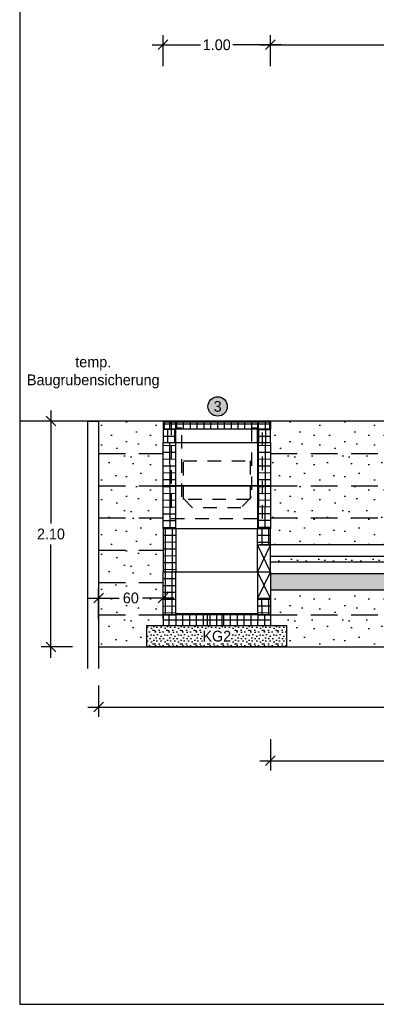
# Model space of a CAD drawing. Header units: metres. Extents: x -8 to 484, y -254 to 116.
# Tile 17 of 172: x 0 to 3.32, y 0 to 9.16. Entities that reach past the tile are written whole.
import ezdxf

# ---------------------------------------------------------------- set-up
doc = ezdxf.new("R2010")
doc.units = ezdxf.units.M
doc.linetypes.add('GESTRICHELT', pattern=[0.75, 0.5, -0.25])
doc.linetypes.add('STRICHLINIE', pattern=[0.75, 0.5, -0.25])
doc.layers.add('GTU_A_Ansichtsfenster', color=6, linetype='Continuous', plot=False)
for name, color, linetype in [('GTU_B', 253, 'Continuous'), ('GTU_P', 1, 'Continuous'), ('GTU_P_Baugrube', 11, 'Continuous'), ('GTU_P_Baugrube_Bemaßung', 11, 'Continuous'), ('GTU_P_Baugrube_Beschriftung', 11, 'Continuous'), ('GTU_P_Bemaßung', 1, 'Continuous'), ('GTU_P_Beschriftung', 1, 'Continuous')]:
    doc.layers.add(name, color=color, linetype=linetype)
doc.styles.add('PROVI', font='PROVI.SHX')
doc.dimstyles.new('1zu50', dxfattribs={"dimscale": 0.5, "dimtxt": 0.2, "dimasz": 0.18, "dimexe": 0.18, "dimexo": 0.02, "dimgap": 0.09, "dimtad": 0, "dimtih": 1, "dimtoh": 1, "dimzin": 4, "dimdsep": 46, "dimtxsty": 'PROVI', "dimblk1": 'OBLIQUE', "dimblk2": 'OBLIQUE', "dimsah": 1, "dimcen": 0.3, "dimdle": 0.2, "dimclrd": 256, "dimclre": 256, "dimclrt": 256, "dimadec": 0, "dimazin": 0, "dimtfac": 1, "dimtdec": 4, "dimtofl": 0, "dimtmove": 2, "dimatfit": 3, "dimldrblk": 'NONE', "dimfxl": 0.4, "dimfxlon": 1, "dimtfill": 1, "dimtfillclr": 256, "dimtolj": 1, "dimtzin": 0, "dimlwd": -1, "dimlwe": -1, "dimarcsym": 0})
doc.dimstyles.new('1zu50 (cm)', dxfattribs={"dimscale": 0.5, "dimtxt": 0.2, "dimasz": 0.18, "dimexe": 0.18, "dimexo": 0.02, "dimgap": 0.09, "dimtad": 0, "dimtih": 1, "dimtoh": 1, "dimdec": 0, "dimlfac": 100, "dimzin": 4, "dimdsep": 46, "dimtxsty": 'PROVI', "dimblk1": 'OBLIQUE', "dimblk2": 'OBLIQUE', "dimsah": 1, "dimcen": 0.3, "dimdle": 0.2, "dimclrd": 256, "dimclre": 256, "dimclrt": 256, "dimadec": 0, "dimazin": 0, "dimtfac": 1, "dimtdec": 4, "dimtofl": 0, "dimtmove": 2, "dimatfit": 3, "dimldrblk": 'NONE', "dimfxl": 0.4, "dimfxlon": 1, "dimtfill": 1, "dimtfillclr": 256, "dimtolj": 1, "dimtzin": 0, "dimlwd": -1, "dimlwe": -1, "dimarcsym": 0})

# ---------------------------------------------------------------- blocks, each defined once
blk = doc.blocks.new('GTU_QP_KTB_Kabelaufbauschacht Gr V Deckel')
h = blk.add_hatch()
h.set_pattern_fill('ANSI37', color=256, scale=0.02, angle=45)
h.set_pattern_definition([(90, (31.49834, 9e-10), (-0.0635, 7e-18), []), (180, (31.49834, 9e-10), (-7e-18, -0.0635), [])])
h.paths.add_polyline_path([(2572785.7636, 5641192.8279), (2572785.7636, 5641192.8979), (2572784.7836, 5641192.8979), (2572784.7836, 5641192.8279)])
for p, q in [((2572784.7836, 5641192.8979), (2572785.7636, 5641192.8979)), ((2572784.7836, 5641192.8279), (2572784.7836, 5641192.8979)), ((2572785.7636, 5641192.8279), (2572784.7836, 5641192.8279)), ((2572785.7636, 5641192.8979), (2572785.7636, 5641192.8279))]:
    blk.add_line(p, q)
blk = doc.blocks.new('GTU_QP_KTB_Kabelaufbauschacht Gr V Zwischenrahmen ohne3')
h = blk.add_hatch()
h.set_pattern_fill('ANSI37', color=256, scale=0.02, angle=45)
h.set_pattern_definition([(90, (-3560839.204605, -5932501.92239), (-0.0635, 1e-17), []), (180, (-3560839.204605, -5932501.92239), (-1e-17, -0.0635), [])])
edge = h.paths.add_edge_path()
edge.add_line((-0.36, 0), (-0.469, 0))
edge.add_line((-0.469, 0), (-0.48, 0))
edge.add_line((-0.48, 0), (-0.48, 0.4))
edge.add_line((-0.48, 0.4), (-0.36, 0.4))
edge.add_line((-0.36, 0.4), (-0.36, 0))
h = blk.add_hatch()
h.set_pattern_fill('ANSI37', color=256, scale=0.02, angle=45)
h.set_pattern_definition([(90, (-3560839.204605, -5932501.92239), (-0.0635, 1e-17), []), (180, (-3560839.204605, -5932501.92239), (-1e-17, -0.0635), [])])
edge = h.paths.add_edge_path()
edge.add_line((0.4, 0.4), (0.52, 0.4))
edge.add_line((0.52, 0.4), (0.52, 0))
edge.add_line((0.52, 0), (0.4, 0))
edge.add_line((0.4, 0), (0.4, 0.4))
for p, q in [((-0.48, 0), (-0.48, 0.4)), ((-0.48, 0.4), (0.52, 0.4)), ((-0.36, 0), (-0.36, 0.4)), ((0.4, 0.4), (0.4, 0)), ((0.52, 0.4), (0.52, 0)), ((0.52, 0), (-0.48, 0))]:
    blk.add_line(p, q)
blk = doc.blocks.new('GTU_QP_KTB_Kabelaufbauschacht Gr V Zwischenrahmen unten links')
at = {"layer": 'GTU_P'}
h = blk.add_hatch(dxfattribs=at)
h.set_pattern_fill('ANSI37', color=256, scale=0.02, angle=225)
h.set_pattern_definition([(270.0000007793, (2572768.18507, 5641191.84575), (0.0635, 8.637e-10), []), (7.793e-07, (2572768.18507, 5641191.84575), (-8.637e-10, 0.0635), [])])
edge = h.paths.add_edge_path()
edge.add_line((0.38, 0), (0.489, 0))
edge.add_line((0.489, 0), (0.5, 0))
edge.add_line((0.5, 0), (0.5, 0.4))
edge.add_line((0.5, 0.4), (0.38, 0.4))
edge.add_line((0.38, 0.4), (0.38, 0))
h = blk.add_hatch(dxfattribs=at)
h.set_pattern_fill('ANSI37', color=256, scale=0.02, angle=225)
h.set_pattern_definition([(270.0000007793, (2572768.175045, 5641191.84575), (0.0635, 8.637e-10), []), (7.793e-07, (2572768.175045, 5641191.84575), (-8.637e-10, 0.0635), [])])
h.paths.add_polyline_path([(-0.38, 0.15), (-0.5, 0.15), (-0.5, 0), (-0.38, 0)])
for p, q in [((-0.5, 0.4), (-0.5, 0)), ((0.5, 0.4), (-0.5, 0.4)), ((-0.5, 0.4), (-0.38, 0.15)), ((-0.5, 0.15), (-0.38, 0.4)), ((-0.38, 0.4), (-0.38, 0)), ((0.38, 0), (0.38, 0.4)), ((0.38, 0.4), (0.3966, 0.4)), ((0.5, 0), (0.5, 0.4)), ((-0.5, 0.15), (-0.401, 0.15)), ((-0.38, 0.15), (-0.5, 0.15)), ((-0.5, 0), (0.5, 0))]:
    blk.add_line(p, q, dxfattribs=at)
blk = doc.blocks.new('TU_QP_Auflager aus Kiessand KS Gr V')
blk.add_lwpolyline([(2572782.2198, 5641190.9279), (2572782.2198, 5641191.1279), (2572783.5198, 5641191.1279), (2572783.5198, 5641190.9279)], close=True)
blk = doc.blocks.new('GTU_QP_KTB_Kabelaufbauschacht Gr V Bodenplatte')
at = {"layer": 'GTU_P'}
h = blk.add_hatch(dxfattribs=at)
h.set_pattern_fill('ANSI37', color=256, scale=0.02, angle=45)
h.set_pattern_definition([(90, (-2572767.78239, -5641189.54819), (-0.0635, 6.2e-12), []), (180, (-2572767.78239, -5641189.54819), (-6.2e-12, -0.0635), [])])
h.paths.add_polyline_path([(1, -0.1), (1, 0), (0.88, 0), (0.88, 0.01), (0.12, 0.01), (0.12, 0), (0, 0), (0, -0.1)])
h = blk.add_hatch(dxfattribs=at)
h.set_pattern_fill('DOTS2', color=256, scale=0.005, style=0)
h.set_pattern_definition([(0, (298.56619, -62.68919), (0, 0.127), [0, -0.127]), (0, (298.60683, -62.68665), (0, 0.127), [0, -0.127]), (0, (298.58397, -62.65871), (0, 0.127), [0, -0.127]), (0, (298.61191, -62.63839), (0, 0.127), [0, -0.127]), (0, (298.57889, -62.63077), (0, 0.127), [0, -0.127]), (0, (298.58905, -62.60029), (0, 0.127), [0, -0.127]), (0, (298.57127, -62.57743), (0, 0.127), [0, -0.127]), (0, (298.61191, -62.57997), (0, 0.127), [0, -0.127]), (0, (298.64239, -62.57489), (0, 0.127), [0, -0.127]), (0, (298.65763, -62.60537), (0, 0.127), [0, -0.127]), (0, (298.68303, -62.60791), (0, 0.127), [0, -0.127]), (0, (298.68303, -62.65363), (0, 0.127), [0, -0.127]), (0, (298.66017, -62.66887), (0, 0.127), [0, -0.127]), (0, (298.62461, -62.66125), (0, 0.127), [0, -0.127]), (0, (298.64747, -62.63839), (0, 0.127), [0, -0.127]), (0, (298.62461, -62.61553), (0, 0.127), [0, -0.127]), (0, (298.67795, -62.68665), (0, 0.127), [0, -0.127])])
h.paths.add_polyline_path([(-0.15, -0.1), (-0.15, -0.3), (1.15, -0.3), (1.15, -0.1)])
for p, q in [((0, 0), (0, -0.1)), ((0, 0), (0.12, 0)), ((0.12, 0.01), (0.88, 0.01)), ((0.88, 0), (1, 0)), ((1, 0), (1, -0.1)), ((0, -0.1), (1, -0.1))]:
    blk.add_line(p, q, dxfattribs=at)
at = {"layer": 'GTU_P', "linetype": 'GESTRICHELT'}
for p, q in [((0.4112, 0.01), (0.4112, -0.1)), ((0.5488, 0.01), (0.5488, -0.1))]:
    blk.add_line(p, q, dxfattribs=at)
at = {"layer": 'GTU_P', "rotation": 359.9999999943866}
blk.add_blockref('TU_QP_Auflager aus Kiessand KS Gr V', (-2572782.3703, -5641191.2276), dxfattribs=at)
at = {"layer": 'GTU_P', "insert": (0.5, -0.2), "char_height": 0.1, "width": 0.261693, "attachment_point": 5, "style": 'PROVI', "bg_fill": 3, "box_fill_scale": 1, "bg_fill_color": 256, "bg_fill_true_color": 13158600, "bg_fill_transparency": 0}
blk.add_mtext('KG2', dxfattribs=at)
blk = doc.blocks.new('_OBLIQUE')
at = {"color": 0, "linetype": 'ByBlock'}
blk.add_line((-0.5, -0.5), (0.5, 0.5), dxfattribs=at)
blk = doc.blocks.new('*D165')
at = {"layer": 'Defpoints', "color": 0, "linetype": 'Continuous'}
for p in [(2.335, 8.9232), (2.335, 5.4232), (8.415, 5.4232)]:
    blk.add_point(p, dxfattribs=at)
at = {"layer": 'GTU_P_Bemaßung', "linetype": 'Continuous'}
for p, q in [((2.335, 8.7232), (2.335, 9.0132)), ((8.415, 8.7232), (8.415, 9.0132)), ((2.235, 8.9232), (5.209, 8.9232)), ((8.515, 8.9232), (5.541, 8.9232))]:
    blk.add_line(p, q, dxfattribs=at)
at = {"layer": 'GTU_P_Bemaßung', "linetype": 'Continuous', "xscale": 0.09, "yscale": 0.09, "zscale": 0.09, "rotation": 180}
blk.add_blockref('_OBLIQUE', (2.335, 8.9232), dxfattribs=at)
at = {"layer": 'GTU_P_Bemaßung', "linetype": 'Continuous', "xscale": 0.09, "yscale": 0.09, "zscale": 0.09}
blk.add_blockref('_OBLIQUE', (8.415, 8.9232), dxfattribs=at)
at = {"layer": 'GTU_P_Bemaßung', "linetype": 'Continuous', "insert": (5.375, 8.9232), "char_height": 0.1, "attachment_point": 5, "style": 'PROVI', "bg_fill": 3, "box_fill_scale": 1.1, "bg_fill_color": 256, "bg_fill_true_color": 13158600, "bg_fill_transparency": 0}
blk.add_mtext('\\A1;6.08', dxfattribs=at)
blk = doc.blocks.new('_None')
blk = doc.blocks.new('*D166')
at = {"layer": 'Defpoints', "color": 0, "linetype": 'Continuous'}
for p in [(1.335, 8.9232), (1.335, 5.4232), (2.335, 5.4232)]:
    blk.add_point(p, dxfattribs=at)
at = {"layer": 'GTU_P_Bemaßung', "linetype": 'Continuous'}
for p, q in [((1.335, 8.7232), (1.335, 9.0132)), ((2.335, 8.7232), (2.335, 9.0132)), ((1.235, 8.9232), (1.6838, 8.9232)), ((2.435, 8.9232), (1.9862, 8.9232))]:
    blk.add_line(p, q, dxfattribs=at)
at = {"layer": 'GTU_P_Bemaßung', "linetype": 'Continuous', "xscale": 0.09, "yscale": 0.09, "zscale": 0.09, "rotation": 180}
blk.add_blockref('_OBLIQUE', (1.335, 8.9232), dxfattribs=at)
at = {"layer": 'GTU_P_Bemaßung', "linetype": 'Continuous', "xscale": 0.09, "yscale": 0.09, "zscale": 0.09}
blk.add_blockref('_OBLIQUE', (2.335, 8.9232), dxfattribs=at)
at = {"layer": 'GTU_P_Bemaßung', "linetype": 'Continuous', "insert": (1.835, 8.9232), "char_height": 0.1, "attachment_point": 5, "style": 'PROVI', "bg_fill": 3, "box_fill_scale": 1.1, "bg_fill_color": 256, "bg_fill_true_color": 13158600, "bg_fill_transparency": 0}
blk.add_mtext('\\A1;1.00', dxfattribs=at)
blk = doc.blocks.new('*D215')
at = {"layer": 'Defpoints', "color": 0, "linetype": 'Continuous'}
for p in [(0.735, 5.4232), (0.2911, 3.3232), (0.735, 3.3232)]:
    blk.add_point(p, dxfattribs=at)
at = {"layer": 'GTU_P_Baugrube_Bemaßung', "linetype": 'Continuous'}
for p, q in [((0.2911, 5.5232), (0.2911, 4.47)), ((0.4911, 5.4232), (0.2011, 5.4232)), ((0.2911, 3.2232), (0.2911, 4.2765)), ((0.4911, 3.3232), (0.2011, 3.3232))]:
    blk.add_line(p, q, dxfattribs=at)
at = {"layer": 'GTU_P_Baugrube_Bemaßung', "linetype": 'Continuous', "xscale": 0.09, "yscale": 0.09, "zscale": 0.09}
for p, rotation in [((0.2911, 5.4232), 90), ((0.2911, 3.3232), 270)]:
    blk.add_blockref('_OBLIQUE', p, dxfattribs=dict(at, rotation=rotation))
at = {"layer": 'GTU_P_Baugrube_Bemaßung', "linetype": 'Continuous', "insert": (0.2911, 4.3732), "char_height": 0.1, "attachment_point": 5, "style": 'PROVI', "bg_fill": 3, "box_fill_scale": 1.1, "bg_fill_color": 256, "bg_fill_true_color": 13158600, "bg_fill_transparency": 0}
blk.add_mtext('\\A1;2.10', dxfattribs=at)
blk = doc.blocks.new('*D218')
at = {"layer": 'Defpoints', "color": 0, "linetype": 'Continuous'}
for p in [(0.735, 3.7782), (0.735, 3.5732), (1.335, 3.5732)]:
    blk.add_point(p, dxfattribs=at)
at = {"layer": 'GTU_P_Baugrube_Bemaßung', "linetype": 'Continuous'}
for p, q in [((0.735, 3.5832), (0.735, 3.8682)), ((1.335, 3.5832), (1.335, 3.8682)), ((0.635, 3.7782), (0.9268, 3.7782)), ((1.435, 3.7782), (1.1432, 3.7782))]:
    blk.add_line(p, q, dxfattribs=at)
at = {"layer": 'GTU_P_Baugrube_Bemaßung', "linetype": 'Continuous', "xscale": 0.09, "yscale": 0.09, "zscale": 0.09, "rotation": 180}
blk.add_blockref('_OBLIQUE', (0.735, 3.7782), dxfattribs=at)
at = {"layer": 'GTU_P_Baugrube_Bemaßung', "linetype": 'Continuous', "xscale": 0.09, "yscale": 0.09, "zscale": 0.09}
blk.add_blockref('_OBLIQUE', (1.335, 3.7782), dxfattribs=at)
at = {"layer": 'GTU_P_Baugrube_Bemaßung', "linetype": 'Continuous', "insert": (1.035, 3.7782), "char_height": 0.1, "attachment_point": 5, "style": 'PROVI', "bg_fill": 3, "box_fill_scale": 1.1, "bg_fill_color": 256, "bg_fill_true_color": 13158600, "bg_fill_transparency": 0}
blk.add_mtext('\\A1;60', dxfattribs=at)
blk = doc.blocks.new('*D220')
at = {"layer": 'Defpoints', "color": 0, "linetype": 'Continuous'}
for p in [(0.735, 3.3232), (10.335, 3.3232), (10.335, 2.7647)]:
    blk.add_point(p, dxfattribs=at)
at = {"layer": 'GTU_P_Baugrube_Bemaßung', "linetype": 'Continuous'}
for p, q in [((0.735, 2.9647), (0.735, 2.6747)), ((10.335, 2.9647), (10.335, 2.6747)), ((0.635, 2.7647), (5.3718, 2.7647)), ((10.435, 2.7647), (5.6982, 2.7647))]:
    blk.add_line(p, q, dxfattribs=at)
at = {"layer": 'GTU_P_Baugrube_Bemaßung', "linetype": 'Continuous', "xscale": 0.09, "yscale": 0.09, "zscale": 0.09, "rotation": 180}
blk.add_blockref('_OBLIQUE', (0.735, 2.7647), dxfattribs=at)
at = {"layer": 'GTU_P_Baugrube_Bemaßung', "linetype": 'Continuous', "xscale": 0.09, "yscale": 0.09, "zscale": 0.09}
blk.add_blockref('_OBLIQUE', (10.335, 2.7647), dxfattribs=at)
at = {"layer": 'GTU_P_Baugrube_Bemaßung', "linetype": 'Continuous', "insert": (5.535, 2.7647), "char_height": 0.1, "attachment_point": 5, "style": 'PROVI', "bg_fill": 3, "box_fill_scale": 1.1, "bg_fill_color": 256, "bg_fill_true_color": 13158600, "bg_fill_transparency": 0}
blk.add_mtext('\\A1;9.60', dxfattribs=at)
blk = doc.blocks.new('*D418')
at = {"layer": 'Defpoints', "color": 0, "linetype": 'Continuous'}
for p in [(2.335, 4.0034), (8.415, 4.0034), (8.415, 2.2647)]:
    blk.add_point(p, dxfattribs=at)
at = {"layer": 'GTU_P_Bemaßung', "linetype": 'Continuous'}
for p, q in [((2.335, 2.4647), (2.335, 2.1747)), ((8.415, 2.4647), (8.415, 2.1747)), ((2.235, 2.2647), (5.209, 2.2647)), ((8.515, 2.2647), (5.541, 2.2647))]:
    blk.add_line(p, q, dxfattribs=at)
at = {"layer": 'GTU_P_Bemaßung', "linetype": 'Continuous', "xscale": 0.09, "yscale": 0.09, "zscale": 0.09}
for p, rotation in [((2.335, 2.2647), 180.0000002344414), ((8.415, 2.2647), 2.344413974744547e-07)]:
    blk.add_blockref('_OBLIQUE', p, dxfattribs=dict(at, rotation=rotation))
at = {"layer": 'GTU_P_Bemaßung', "linetype": 'Continuous', "insert": (5.375, 2.2647), "char_height": 0.1, "attachment_point": 5, "style": 'PROVI', "bg_fill": 3, "box_fill_scale": 1.1, "bg_fill_color": 256, "bg_fill_true_color": 13158600, "bg_fill_transparency": 0}
blk.add_mtext('\\A1;6.08', dxfattribs=at)

msp = doc.modelspace()

# ---------------------------------------------------------------- hatches: boundary and pattern name
at = {"layer": 'GTU_P'}
h = msp.add_hatch(dxfattribs=at)
h.set_pattern_fill('SCREED', color=256, scale=0.02, angle=45, style=0)
h.paths.add_polyline_path([(2.335, 4.0034), (2.335, 3.8534), (8.415, 3.8534), (8.415, 4.0034)])
at = {"layer": 'GTU_P_Baugrube', "linetype": 'Continuous', "transparency": 33554687}
h = msp.add_hatch(dxfattribs=at)
h.set_pattern_fill('DOTS2', color=256, scale=0.02, style=0)
h.paths.add_polyline_path([(1.335, 3.5232), (1.335, 3.6232), (0.735, 3.6232), (0.735, 3.3232), (1.185, 3.3232), (1.185, 3.5232)])
h.paths.add_polyline_path([(1.335, 3.6232), (1.335, 3.9232), (0.735, 3.9232), (0.735, 3.6232)])
h.paths.add_polyline_path([(1.335, 4.2232), (0.735, 4.2232), (0.735, 3.9232), (1.335, 3.9232), (1.335, 4.0232)])
h.paths.add_polyline_path([(1.335, 4.4232), (1.335, 4.5232), (0.735, 4.5232), (0.735, 4.2232), (1.335, 4.2232)])
h.paths.add_polyline_path([(1.335, 4.8232), (0.735, 4.8232), (0.735, 4.5232), (1.335, 4.5232)])
h.paths.add_polyline_path([(1.335, 4.8232), (1.335, 5.1232), (0.735, 5.1232), (0.735, 4.8232)])
h.paths.add_polyline_path([(1.335, 5.2232), (1.335, 5.3482), (1.335, 5.4232), (0.735, 5.4232), (0.735, 5.1232), (1.335, 5.1232)])
h.paths.add_polyline_path([(2.335, 3.6232), (2.335, 3.5232), (2.485, 3.5232), (2.485, 3.3232), (8.265, 3.3232), (8.265, 3.5232), (8.415, 3.5232), (8.415, 3.6232)])
h.paths.add_polyline_path([(8.415, 3.8534), (2.335, 3.8534), (2.335, 3.6232), (8.415, 3.6232)])
h.paths.add_polyline_path([(8.415, 4.4232), (8.415, 4.5232), (2.335, 4.5232), (2.335, 4.4232), (2.335, 4.2732), (8.415, 4.2732)])
h.paths.add_polyline_path([(2.335, 4.8232), (2.335, 4.5232), (8.415, 4.5232), (8.415, 4.8232)])
h.paths.add_polyline_path([(8.415, 4.8232), (8.415, 5.1232), (2.335, 5.1232), (2.335, 4.8232)])
h.paths.add_polyline_path([(3.5, 5.4232), (2.335, 5.4232), (2.335, 5.3482), (2.335, 5.2232), (2.335, 5.1232), (8.415, 5.1232), (8.415, 5.2232), (8.415, 5.3482), (8.415, 5.4232), (7.55, 5.4232), (7.605, 5.3132), (3.445, 5.3132)])
h.paths.add_polyline_path([(10.335, 3.6232), (9.415, 3.6232), (9.415, 3.5232), (9.565, 3.5232), (9.565, 3.3232), (10.335, 3.3232)])
h.paths.add_polyline_path([(9.415, 3.6232), (10.335, 3.6232), (10.335, 3.9232), (9.415, 3.9232)])
h.paths.add_polyline_path([(9.415, 3.9232), (10.335, 3.9232), (10.335, 4.2232), (9.415, 4.2232), (9.415, 4.0232)])
h.paths.add_polyline_path([(9.415, 4.2232), (10.2473, 4.2232), (10.335, 4.3109), (10.335, 4.5232), (9.415, 4.5232), (9.415, 4.4232)])
h.paths.add_polyline_path([(9.415, 4.5232), (10.335, 4.5232), (10.335, 4.8232), (9.415, 4.8232)])
h.paths.add_polyline_path([(10.2596, 4.9982), (9.635, 4.9982), (9.635, 5.1232), (9.415, 5.1232), (9.415, 4.8232), (10.335, 4.8232), (10.335, 4.9687), (10.2237, 4.9743)])
h.paths.add_polyline_path([(9.415, 5.3482), (9.415, 5.2232), (9.415, 5.1232), (9.635, 5.1232), (9.635, 5.4232), (9.415, 5.4232)])
h.paths.add_polyline_path([(10.2596, 4.9982), (10.2237, 4.9743), (10.335, 4.9687), (10.335, 4.9982)])
at = {"layer": 'GTU_P_Baugrube', "linetype": 'Continuous'}
h = msp.add_hatch(dxfattribs=at)
h.set_pattern_fill('DOTS2', color=256, scale=0.01, style=0)
h.paths.add_polyline_path([(2.335, 4.1633), (2.335, 4.1132), (8.415, 4.1132), (8.415, 4.1633)])

# ---------------------------------------------------------------- linework, layer by layer
at = {"layer": 'GTU_A_Ansichtsfenster', "linetype": 'Continuous', "flags": 128}
msp.add_lwpolyline([(0, 0), (28.5, 0), (28.5, 14.35), (0, 14.35)], close=True, dxfattribs=at)
at = {"layer": 'GTU_B', "linetype": 'Continuous'}
msp.add_line((0.735, 5.4232), (0, 5.4232), dxfattribs=at)
at = {"layer": 'GTU_P', "linetype": 'Continuous'}
for p, q in [((3.5, 5.4232), (0.735, 5.4232)), ((2.335, 3.8534), (8.415, 3.8534))]:
    msp.add_line(p, q, dxfattribs=at)
at = {"layer": 'GTU_P'}
for p, q in [((1.335, 5.3482), (1.335, 5.2232)), ((1.455, 5.2232), (1.455, 5.3482)), ((2.215, 5.2232), (2.215, 5.3482)), ((2.335, 5.2232), (2.335, 5.3482)), ((1.335, 5.2232), (2.335, 5.2232)), ((8.415, 4.2732), (2.335, 4.2732)), ((8.415, 4.1633), (2.335, 4.1633)), ((8.415, 4.1132), (2.335, 4.1132)), ((8.415, 4.0034), (2.335, 4.0034))]:
    msp.add_line(p, q, dxfattribs=at)
at = {"layer": 'GTU_P', "linetype": 'GESTRICHELT', "ltscale": 0.25}
for points in [[(1.41, 5.4182), (1.41, 4.5182), (2.26, 4.5182), (2.26, 5.4182)], [(1.525, 5.0532), (2.145, 5.0532), (2.145, 4.6933), (1.525, 4.6933)]]:
    msp.add_lwpolyline(points, close=True, dxfattribs=at)
msp.add_lwpolyline([(2.215, 5.4182), (2.215, 5.3582), (2.16, 5.3582), (2.16, 4.7182), (2.06, 4.6182), (1.61, 4.6182), (1.51, 4.7182), (1.51, 5.3582), (1.455, 5.3582), (1.455, 5.4182)], dxfattribs=at)
at = {"layer": 'GTU_P_Baugrube', "linetype": 'STRICHLINIE', "ltscale": 0.5}
for p, q in [((0.735, 5.1232), (1.335, 5.1232)), ((2.335, 5.1232), (8.415, 5.1232)), ((0.735, 4.8232), (1.335, 4.8232)), ((2.335, 4.8232), (8.415, 4.8232)), ((0.735, 4.5232), (1.335, 4.5232)), ((2.335, 4.5232), (8.415, 4.5232)), ((0.735, 4.2232), (1.335, 4.2232)), ((0.735, 3.9232), (1.335, 3.9232))]:
    msp.add_line(p, q, dxfattribs=at)
at = {"layer": 'GTU_P_Baugrube', "linetype": 'Continuous'}
msp.add_lwpolyline([(0.635, 3.1232), (0.635, 5.4232), (0.735, 5.4232), (0.735, 3.1232)], dxfattribs=at)

# ---------------------------------------------------------------- block references
at = {"layer": 'GTU_P'}
for name, p, rotation in [('GTU_QP_KTB_Kabelaufbauschacht Gr V Deckel', (-2572783.4392, -5641187.4794), 359.9999999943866), ('GTU_QP_KTB_Kabelaufbauschacht Gr V Zwischenrahmen ohne3', (1.815, 4.8232), 359.9999998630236), ('GTU_QP_KTB_Kabelaufbauschacht Gr V Zwischenrahmen ohne3', (1.815, 4.4232), 359.9999998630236), ('GTU_QP_KTB_Kabelaufbauschacht Gr V Zwischenrahmen unten links', (1.835, 4.4232), 180)]:
    msp.add_blockref(name, p, dxfattribs=dict(at, rotation=rotation))
at = {"layer": 'GTU_P', "xscale": -1, "rotation": 1.538357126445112e-06}
msp.add_blockref('GTU_QP_KTB_Kabelaufbauschacht Gr V Zwischenrahmen unten links', (1.835, 3.6232), dxfattribs=at)

# ---------------------------------------------------------------- next in the draw order: block references
at = {"layer": 'GTU_P'}
msp.add_blockref('GTU_QP_KTB_Kabelaufbauschacht Gr V Bodenplatte', (1.335, 3.6232), dxfattribs=at)

# ---------------------------------------------------------------- next in the draw order: texts
at = {"layer": 'GTU_P_Baugrube_Beschriftung', "insert": (0.685, 5.7272), "char_height": 0.1, "attachment_point": 8, "style": 'PROVI', "bg_fill": 3, "box_fill_scale": 1, "bg_fill_color": 256, "bg_fill_true_color": 13158600, "bg_fill_transparency": 0}
msp.add_mtext('temp.\\PBaugrubensicherung', dxfattribs=at)

# ---------------------------------------------------------------- next in the draw order: dimensions: what is measured, and where the dimension line sits
at = {"layer": 'GTU_P_Bemaßung', "linetype": 'Continuous'}
dim = msp.add_linear_dim(base=(2.335, 8.9232), p1=(8.415, 5.4232), p2=(2.335, 5.4232), dimstyle='1zu50', dxfattribs=at)
dim.commit()
dim.dimension.update_dxf_attribs({"geometry": '*D165', "text_midpoint": (5.375, 8.9232)})

# ---------------------------------------------------------------- next in the draw order: linework, layer by layer
at = {"layer": 'GTU_P_Baugrube', "linetype": 'STRICHLINIE', "ltscale": 0.5}
for p, q in [((0.735, 3.6232), (1.335, 3.6232)), ((2.335, 3.6232), (8.415, 3.6232))]:
    msp.add_line(p, q, dxfattribs=at)
at = {"layer": 'GTU_P_Baugrube'}
msp.add_line((0.735, 3.3232), (10.335, 3.3232), dxfattribs=at)

# ---------------------------------------------------------------- next in the draw order: dimensions: what is measured, and where the dimension line sits
at = {"layer": 'GTU_P_Bemaßung', "linetype": 'Continuous'}
dim = msp.add_linear_dim(base=(1.335, 8.9232), p1=(2.335, 5.4232), p2=(1.335, 5.4232), dimstyle='1zu50', dxfattribs=at)
dim.commit()
dim.dimension.update_dxf_attribs({"geometry": '*D166', "text_midpoint": (1.835, 8.9232)})

# ---------------------------------------------------------------- next in the draw order: hatches: boundary and pattern name
at = {"layer": 'GTU_P'}
h = msp.add_hatch(dxfattribs=at)
h.set_pattern_fill('ANSI37', color=256, scale=0.02, angle=45)
h.set_pattern_definition([(90, (-2572751.920856, -5641187.33287), (-0.0635, 6.2e-12), []), (180, (-2572751.920856, -5641187.33287), (-6.2e-12, -0.0635), [])])
h.paths.add_polyline_path([(1.455, 5.3482), (1.345, 5.3482), (1.345, 5.4232), (1.335, 5.4232), (1.335, 5.3482), (1.335, 5.2232), (1.455, 5.2232)])
h = msp.add_hatch(dxfattribs=at)
h.set_pattern_fill('ANSI37', color=256, scale=0.02, angle=45)
h.set_pattern_definition([(90, (-2572751.770856, -5641187.33287), (-0.0635, 6.2e-12), []), (180, (-2572751.770856, -5641187.33287), (-6.2e-12, -0.0635), [])])
h.paths.add_polyline_path([(2.215, 5.2232), (2.335, 5.2232), (2.335, 5.3482), (2.335, 5.4232), (2.325, 5.4232), (2.325, 5.3482), (2.215, 5.3482)])
at = {"layer": 'GTU_P_Beschriftung', "true_color": 0xffffff}
msp.add_hatch(color=7, dxfattribs=at).paths.add_polyline_path([(1.9334, 5.5598, 1), (1.7534, 5.5598, 1)])

# ---------------------------------------------------------------- next in the draw order: linework, layer by layer
at = {"layer": 'GTU_P'}
for p, q in [((1.335, 5.4232), (1.335, 5.3482)), ((1.345, 5.4232), (1.345, 5.3482)), ((2.335, 5.4232), (2.325, 5.4232)), ((2.325, 5.4232), (2.325, 5.3482)), ((2.335, 5.4232), (2.335, 5.3482))]:
    msp.add_line(p, q, dxfattribs=at)
at = {"layer": 'GTU_P_Beschriftung'}
msp.add_circle((1.8434, 5.5598), 0.09, dxfattribs=at)

# ---------------------------------------------------------------- next in the draw order: texts
at = {"layer": 'GTU_P_Beschriftung', "insert": (1.8434, 5.5598), "char_height": 0.1, "attachment_point": 5, "style": 'PROVI'}
msp.add_mtext('3', dxfattribs=at)

# ---------------------------------------------------------------- next in the draw order: dimensions: what is measured, and where the dimension line sits
at = {"layer": 'GTU_P_Baugrube_Bemaßung', "linetype": 'Continuous'}
dim = msp.add_linear_dim(base=(0.2911, 3.3232), p1=(0.735, 5.4232), p2=(0.735, 3.3232), angle=90, dimstyle='1zu50', dxfattribs=at)
dim.commit()
dim.dimension.update_dxf_attribs({"geometry": '*D215', "text_midpoint": (0.2911, 4.3732)})

# ---------------------------------------------------------------- next in the draw order: dimensions: what is measured, and where the dimension line sits
for base, p1, p2, dimstyle, picture, middle in [((0.735, 3.7782), (1.335, 3.5732), (0.735, 3.5732), '1zu50 (cm)', '*D218', (1.035, 3.7782)), ((10.335, 2.7647), (0.735, 3.3232), (10.335, 3.3232), '1zu50', '*D220', (5.535, 2.7647))]:
    dim = msp.add_linear_dim(base=base, p1=p1, p2=p2, dimstyle=dimstyle, dxfattribs=at)
    dim.commit()
    dim.dimension.update_dxf_attribs({"geometry": picture, "text_midpoint": middle})

# ---------------------------------------------------------------- next in the draw order: dimensions: what is measured, and where the dimension line sits
at = {"layer": 'GTU_P_Bemaßung', "linetype": 'Continuous'}
dim = msp.add_aligned_dim(p1=(2.335, 4.0034), p2=(8.415, 4.0034), distance=-1.7387, dimstyle='1zu50', dxfattribs=at)
dim.commit()
dim.dimension.update_dxf_attribs({"geometry": '*D418', "text_midpoint": (5.375, 2.2647)})

doc.saveas('drawing.dxf')
